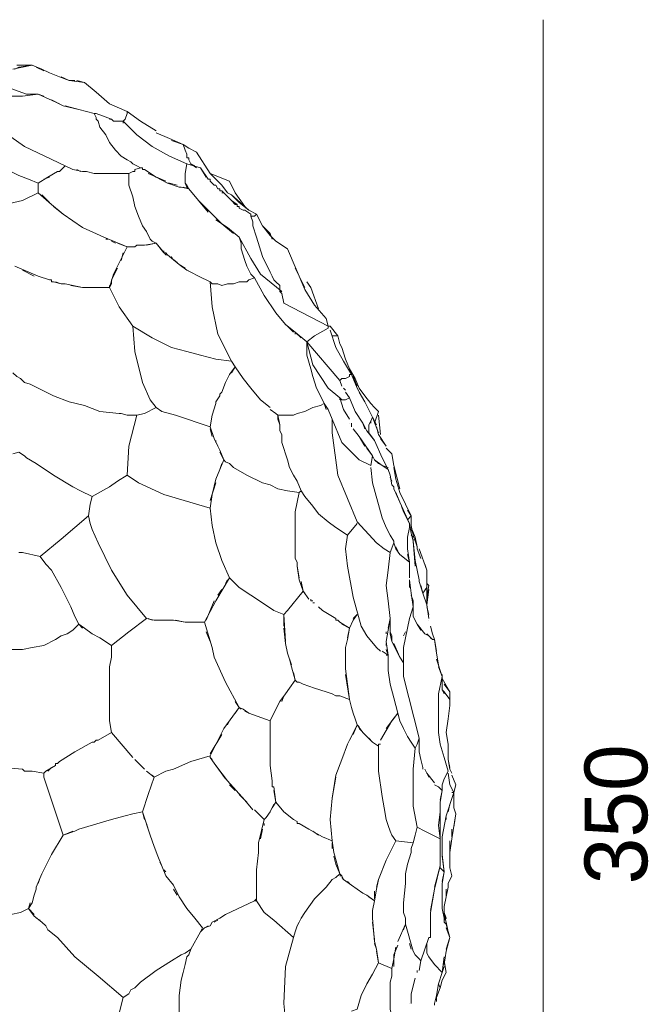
# Model space of a CAD drawing. Header units: inches. Extents: x 196 to 410, y 295 to 508.
# Tile 19 of 19: x 370 to 410, y 447 to 508. Entities that reach past the tile are written whole.
import ezdxf

# ---------------------------------------------------------------- set-up
doc = ezdxf.new("R2010")
doc.units = ezdxf.units.IN
doc.header["$MEASUREMENT"] = 0
doc.layers.add('Livello 1', color=7, linetype='Continuous')

# ---------------------------------------------------------------- blocks, each defined once
blk = doc.blocks.new('block 2')
at = {"layer": 'Livello 1', "color": 7, "lineweight": 9, "true_color": 0xffffff}
for points in [[(368.86, 503.721), (369.94, 503.601), (370.66, 503.601), (371.62, 503.721), (370.9, 503.721), (369.94, 504.08), (369.22, 504.92), (368.74, 505.521), (369.1, 505.4)], [(370.06, 505.28), (370.66, 505.4), (371.259, 505.521)], [(370.3, 505.521), (371.259, 505.521), (370.419, 505.4), (370.179, 505.28)], [(373.54, 504.561), (372.94, 504.801), (372.339, 505.04), (371.86, 505.28), (371.259, 505.521)], [(371.499, 505.4), (371.98, 505.16)], [(373.06, 504.801), (373.54, 504.561)], [(373.54, 504.561), (373.9, 504.561)], [(374.499, 504.44), (373.54, 504.561)], [(374.02, 504.561), (374.499, 504.44)], [(375.22, 503.841), (374.499, 504.44)], [(371.62, 503.721), (371.98, 503.601)], [(372.94, 503.12), (371.62, 503.721)], [(372.46, 503.36), (373.179, 503)], [(378.94, 501.44), (377.98, 502.04), (377.14, 502.641), (376.06, 503.12), (375.22, 503.841)], [(375.22, 502.521), (375.1, 502.521), (374.14, 502.761), (373.179, 503)], [(373.3, 503), (374.14, 502.761), (375.1, 502.521), (375.22, 502.28)], [(370.78, 500.48), (369.58, 501.32), (368.62, 502.28)], [(375.22, 502.521), (376.179, 502.16)], [(377.98, 499.16), (377.74, 499.28), (377.499, 499.4), (377.38, 499.521), (377.14, 499.641), (376.78, 499.881), (376.419, 500.24), (376.06, 500.721), (375.82, 501.2), (375.46, 501.681), (375.339, 502.04), (375.22, 502.16), (375.22, 502.28)], [(376.06, 502.16), (376.179, 502.16)], [(376.06, 502.16), (376.06, 502.16)], [(376.179, 502.16), (376.3, 502.04), (376.9, 502.04)], [(376.179, 502.16), (376.179, 502.16)], [(376.9, 502.04), (377.02, 502.16)], [(377.14, 502.521), (377.02, 502.16)], [(377.14, 502.521), (377.14, 502.641)], [(377.14, 502.521), (377.14, 502.521)], [(377.14, 502.521), (377.14, 502.521)], [(377.14, 502.521), (377.14, 502.521)], [(377.14, 502.521), (377.14, 502.521)], [(376.9, 502.04), (376.9, 502.04)], [(376.9, 502.04), (376.9, 501.92)], [(376.9, 502.04), (376.9, 502.04)], [(376.9, 502.04), (376.9, 502.04)], [(376.9, 502.04), (376.9, 502.04)], [(376.9, 502.04), (376.9, 502.04)], [(376.9, 502.04), (376.9, 502.04)], [(376.9, 502.04), (376.9, 502.04)], [(376.9, 502.04), (377.74, 501.2), (378.7, 500.48), (379.78, 499.881), (380.86, 499.4), (380.74, 498.801)], [(381.46, 500.12), (380.98, 500.36), (380.62, 500.601), (379.78, 500.96), (378.94, 501.32)], [(366.1, 499.641), (367.179, 500.841), (367.54, 500.601), (367.66, 500.36), (368.259, 500), (369.339, 499.28), (369.94, 498.92), (370.419, 498.681), (371.02, 498.44), (371.62, 498.2)], [(373.3, 499.28), (370.78, 500.48)], [(379.9, 500.841), (380.62, 500.601), (380.74, 500.24)], [(380.86, 500), (380.74, 500.24), (380.62, 500.601)], [(380.86, 500), (380.86, 499.761), (380.98, 499.761)], [(380.86, 499.761), (380.86, 499.761)], [(380.98, 499.641), (380.98, 499.761)], [(380.98, 499.641), (381.1, 499.4), (381.46, 499.16)], [(380.98, 499.641), (380.98, 499.641)], [(380.98, 499.641), (380.98, 499.641)], [(380.98, 499.641), (380.98, 499.641)], [(380.98, 499.641), (380.98, 499.641)], [(382.3, 498.801), (381.46, 500.12)], [(371.62, 497.601), (371.62, 497.841), (371.62, 498.2), (372.22, 498.561), (372.82, 498.92), (372.94, 498.92), (373.3, 499.28)], [(373.3, 499.28), (372.94, 498.92)], [(373.3, 499.28), (373.78, 499.04)], [(374.38, 498.92), (373.78, 499.04), (373.3, 499.28)], [(373.78, 499.04), (373.78, 499.04)], [(373.78, 499.04), (373.78, 499.04)], [(373.78, 499.04), (373.78, 499.04)], [(374.02, 499.04), (374.259, 498.92)], [(377.98, 499.16), (377.62, 499.04)], [(377.62, 498.92), (377.62, 499.04), (377.98, 499.16)], [(377.98, 499.16), (377.98, 499.16)], [(377.98, 499.16), (377.98, 499.16)], [(377.98, 499.16), (377.98, 499.16)], [(377.98, 499.16), (378.1, 499.16)], [(378.1, 499.04), (378.1, 499.16)], [(378.1, 499.04), (378.22, 499.04)], [(378.22, 499.04), (378.22, 499.04)], [(378.22, 499.04), (378.22, 499.04)], [(378.22, 499.04), (378.94, 498.561), (379.66, 498.2), (379.78, 498.2), (380.259, 498.08)], [(378.22, 499.04), (378.22, 499.04)], [(380.86, 499.4), (380.86, 499.4)], [(380.86, 499.4), (381.7, 499.16), (382.179, 498.44)], [(381.339, 499.28), (381.1, 499.4)], [(382.06, 498.561), (381.7, 499.16)], [(372.339, 498.561), (371.98, 498.44)], [(372.82, 498.92), (372.82, 498.92)], [(374.38, 498.92), (374.38, 498.92)], [(374.38, 498.92), (374.38, 498.92)], [(374.62, 498.92), (374.38, 498.92)], [(375.1, 498.801), (374.62, 498.92)], [(375.82, 498.801), (375.1, 498.801)], [(377.62, 498.92), (377.499, 498.92), (377.259, 498.801), (375.82, 498.801)], [(377.259, 498.801), (377.499, 498.92)], [(379.419, 493.881), (378.94, 494.48), (378.7, 494.601), (378.58, 494.721), (378.339, 495.2), (378.1, 495.561), (377.86, 496.16), (377.62, 496.761), (377.499, 497.36), (377.259, 498.08), (377.259, 498.44), (377.259, 498.801)], [(379.54, 498.32), (378.46, 498.801)], [(380.74, 498.44), (380.74, 498.2), (380.86, 497.96), (380.98, 497.841), (380.499, 497.96)], [(380.74, 498.44), (380.74, 498.561), (380.74, 498.801)], [(380.74, 498.561), (380.74, 498.561)], [(382.179, 498.44), (382.179, 498.44)], [(382.179, 498.44), (382.179, 498.44)], [(382.3, 498.44), (382.179, 498.44)], [(383.38, 497.601), (383.02, 498.08), (382.3, 498.801), (383.499, 498.32)], [(382.3, 498.44), (382.3, 498.32)], [(371.62, 498.2), (371.62, 497.841), (371.62, 497.601)], [(380.38, 497.96), (379.66, 498.2)], [(379.78, 498.2), (379.78, 498.2)], [(380.38, 497.96), (380.499, 497.96)], [(380.499, 497.96), (380.499, 497.96)], [(380.499, 497.96), (380.499, 497.96)], [(380.62, 497.96), (380.98, 497.841), (381.58, 497.12), (382.3, 496.4)], [(382.179, 496.4), (381.58, 497.12), (380.98, 497.841), (380.86, 498.08), (380.74, 498.2)], [(380.86, 497.96), (380.86, 497.96)], [(382.54, 498.08), (382.3, 498.32)], [(382.54, 498.08), (382.66, 498.08), (382.78, 497.841)], [(382.66, 498.08), (382.66, 498.08)], [(382.78, 497.841), (382.78, 497.841)], [(382.78, 497.841), (382.78, 497.841)], [(382.9, 497.841), (382.78, 497.841)], [(382.9, 497.841), (382.9, 497.721), (383.02, 497.721)], [(384.46, 496.761), (383.86, 497.601), (383.499, 498.32)], [(369.58, 496.881), (370.66, 497.12), (371.62, 497.601), (372.46, 496.881)], [(372.339, 497), (371.86, 497.48)], [(382.9, 497.721), (382.9, 497.721)], [(383.98, 496.881), (383.86, 496.881), (383.62, 497.12), (383.02, 497.721)], [(383.02, 497.601), (383.14, 497.601), (383.499, 497.24)], [(383.62, 497.48), (383.38, 497.601)], [(383.62, 497.48), (384.1, 497), (384.7, 496.521)], [(385.179, 496.28), (384.7, 496.521), (383.62, 497.48)], [(375.7, 494.841), (374.38, 495.44), (373.179, 496.28), (372.46, 496.881)], [(372.58, 496.761), (373.179, 496.28)], [(383.62, 497.12), (383.98, 496.881), (383.98, 496.761), (384.1, 496.761)], [(383.98, 496.761), (383.98, 496.761)], [(384.1, 496.761), (384.1, 496.761)], [(384.1, 496.761), (384.1, 496.761)], [(384.1, 496.641), (384.1, 496.761)], [(384.1, 496.641), (384.339, 496.521)], [(382.419, 496.28), (382.3, 496.4)], [(382.419, 496.28), (383.02, 495.681), (383.74, 495.08)], [(384.339, 496.521), (384.339, 496.521)], [(384.339, 496.521), (384.339, 496.521)], [(384.339, 496.521), (384.46, 496.521)], [(384.339, 496.521), (384.339, 496.521)], [(384.339, 496.521), (384.339, 496.521)], [(384.339, 496.521), (384.339, 496.521)], [(384.82, 496.28), (384.46, 496.521)], [(384.82, 496.28), (384.82, 496.16), (384.94, 495.801), (384.94, 495.561), (385.179, 494.841), (385.54, 493.641), (386.02, 492.681), (386.14, 492.44), (386.259, 492.2), (386.38, 492.08), (386.62, 491.841), (386.62, 491.721), (386.62, 491.601)], [(384.82, 496.16), (385.06, 496.16), (385.179, 496.28)], [(387.1, 494.12), (386.38, 494.601), (386.02, 494.96), (385.54, 495.561), (385.179, 496.28)], [(383.98, 494.96), (383.38, 495.44), (382.66, 495.92)], [(385.54, 495.561), (385.9, 495.2)], [(375.7, 494.841), (377.14, 494.24)], [(384.1, 494.841), (383.98, 494.96)], [(386.38, 490.16), (385.66, 491.24), (385.06, 492.32), (384.82, 492.561), (384.7, 492.801), (384.58, 493.04), (384.46, 493.4), (384.22, 494.12), (384.22, 494.48), (384.1, 494.841)], [(386.74, 491.48), (385.419, 492.561), (384.82, 493.521), (384.1, 494.841)], [(386.02, 495.08), (385.9, 495.2)], [(386.02, 495.08), (386.14, 494.721)], [(375.94, 494.721), (375.82, 494.721)], [(376.06, 491.721), (376.3, 492.561), (377.14, 494.24)], [(376.419, 494.48), (376.179, 494.601)], [(377.499, 494.24), (377.14, 494.24), (376.54, 494.48)], [(377.02, 494), (377.14, 494.24)], [(377.14, 494.24), (377.62, 494.24)], [(377.74, 494.36), (377.62, 494.24)], [(377.74, 494.36), (377.86, 494.36), (378.22, 494.36)], [(377.86, 494.36), (377.86, 494.36)], [(378.94, 494.48), (378.22, 494.36)], [(378.339, 494.36), (378.94, 494.48), (379.54, 493.761)], [(376.78, 493.4), (376.9, 493.881)], [(379.419, 494), (379.419, 493.881), (379.54, 493.881), (379.66, 493.761)], [(380.74, 492.92), (380.38, 493.16), (379.66, 493.761), (379.54, 493.761)], [(379.66, 493.761), (379.66, 493.761)], [(379.78, 493.641), (380.259, 493.28)], [(379.9, 493.641), (380.02, 493.4)], [(389.499, 489.801), (388.78, 490.641), (388.179, 491.601), (387.1, 494.12)], [(370.179, 493.04), (371.62, 492.44)], [(376.179, 492.2), (376.54, 492.92)], [(380.38, 493.16), (380.86, 492.801)], [(387.58, 492.92), (388.179, 491.721)], [(371.38, 492.44), (370.66, 492.801)], [(372.339, 492.2), (371.62, 492.44)], [(381.1, 492.681), (380.86, 492.801)], [(380.98, 492.801), (380.98, 492.801)], [(381.1, 492.681), (381.58, 492.44)], [(383.62, 487.16), (382.78, 488.841), (382.419, 490.521), (382.3, 492.08), (381.58, 492.44)], [(382.3, 492.08), (382.419, 491.96), (382.54, 491.96), (382.78, 491.96), (383.02, 491.841), (383.38, 491.96), (383.74, 491.96), (384.1, 492.08), (384.58, 492.08), (384.7, 492.2), (385.06, 492.32)], [(372.339, 492.2), (372.46, 492.2)], [(373.06, 491.96), (372.58, 492.08), (372.46, 492.08), (372.46, 492.2)], [(372.46, 492.08), (372.46, 492.08)], [(372.58, 492.08), (372.58, 492.08)], [(372.7, 492.08), (373.06, 491.96), (373.3, 491.96), (374.38, 491.721)], [(373.06, 491.96), (373.06, 491.96)], [(373.3, 491.96), (373.3, 491.96)], [(375.46, 491.721), (374.38, 491.721), (373.66, 491.841)], [(374.62, 491.721), (375.339, 491.721)], [(375.46, 491.721), (376.06, 491.721), (376.66, 490.521), (377.499, 489.32)], [(376.06, 491.721), (376.179, 491.96)], [(376.06, 491.841), (376.06, 491.721)], [(376.179, 492.2), (376.179, 491.96)], [(386.62, 491.721), (386.62, 491.841), (386.62, 491.48)], [(386.62, 491.601), (386.62, 491.721)], [(386.62, 491.721), (386.62, 491.721)], [(388.54, 491.721), (388.3, 492.08)], [(389.02, 490.4), (388.54, 491.721)], [(386.62, 491.601), (386.62, 491.601)], [(386.62, 491.601), (386.62, 491.48), (386.74, 491.36)], [(386.62, 491.48), (386.74, 491.48)], [(386.74, 491.36), (386.86, 490.761), (389.62, 489.32)], [(386.38, 490.16), (386.98, 489.44)], [(377.499, 489.32), (378.7, 488.601), (379.9, 488)], [(378.22, 483.92), (378.94, 484.28), (378.58, 484.761), (378.1, 485.841), (377.62, 487.761), (377.499, 489.32)], [(386.98, 489.44), (387.1, 489.32)], [(387.58, 488.96), (386.98, 489.44)], [(387.1, 489.32), (387.46, 488.96)], [(389.62, 489.32), (389.499, 489.801)], [(389.62, 489.32), (389.62, 489.32)], [(389.62, 489.2), (389.62, 489.32)], [(390.22, 488.721), (389.74, 489.32), (389.62, 489.32)], [(387.339, 489.08), (387.46, 488.96)], [(387.58, 488.96), (387.58, 488.841)], [(387.94, 488.601), (387.58, 488.96)], [(387.58, 488.96), (388.3, 488.36), (388.3, 487.761)], [(388.3, 488.36), (388.78, 488.721), (389.62, 489.2)], [(391.06, 486.32), (390.58, 487.16), (390.1, 488), (389.74, 489.08)], [(389.98, 488.721), (389.86, 488.721)], [(389.98, 488.721), (389.98, 488.721)], [(389.98, 488.721), (389.98, 488.721)], [(389.98, 488.721), (390.22, 488.721)], [(392.74, 484.04), (392.499, 484.28), (392.259, 484.521), (391.9, 485), (391.54, 485.48), (391.3, 486.08), (390.94, 486.681), (390.7, 487.28), (390.46, 488), (390.339, 488.24), (390.22, 488.721)], [(390.339, 485.96), (388.3, 488.36)], [(390.339, 484.881), (389.62, 485.48), (388.66, 486.92), (388.3, 488.36)], [(388.3, 488), (388.3, 488.24)], [(379.9, 488), (380.86, 487.761), (381.7, 487.521), (382.66, 487.28), (383.62, 487.16)], [(388.3, 487.641), (388.3, 487.761)], [(388.3, 487.641), (388.3, 487.521)], [(388.3, 487.641), (388.3, 487.641)], [(388.3, 487.641), (388.3, 487.641)], [(388.54, 486.681), (388.3, 487.521)], [(383.86, 486.801), (383.62, 487.16)], [(370.06, 486.44), (370.3, 486.2), (370.54, 486.08), (370.66, 485.96), (370.78, 485.841), (371.14, 485.721), (371.62, 485.48), (372.58, 485), (373.54, 484.641), (374.499, 484.4), (375.46, 484.04), (376.66, 483.92), (376.78, 483.92), (377.14, 483.801), (377.259, 483.801), (377.38, 483.801), (377.74, 483.801)], [(383.259, 485.841), (383.499, 486.32)], [(383.86, 486.801), (383.499, 486.32)], [(383.62, 486.44), (383.86, 486.801), (384.339, 486.08), (384.82, 485.48), (385.419, 484.761), (386.02, 484.28)], [(388.54, 486.681), (388.66, 486.2)], [(388.9, 485.48), (388.66, 486.2)], [(390.94, 486.32), (390.94, 486.2), (390.7, 486.08)], [(390.94, 486.32), (390.94, 486.32)], [(390.94, 486.32), (391.06, 486.32)], [(390.94, 486.32), (390.94, 486.32)], [(390.94, 486.2), (390.94, 486.2)], [(391.06, 486.32), (391.419, 485.48)], [(391.06, 486.32), (391.06, 486.32)], [(391.419, 485.601), (391.179, 486.2)], [(383.259, 485.841), (383.02, 485.24)], [(383.259, 485.841), (383.259, 485.841)], [(383.259, 485.841), (383.259, 485.841)], [(390.46, 486.08), (390.339, 485.96)], [(390.339, 485.96), (390.46, 485.601)], [(390.339, 485.96), (390.339, 485.96)], [(390.339, 485.96), (390.339, 485.96)], [(390.339, 485.96), (390.339, 485.96)], [(390.46, 486.08), (390.7, 486.08)], [(382.9, 485), (382.66, 484.641)], [(382.9, 485), (382.9, 485.12), (383.02, 485.24)], [(382.9, 485.12), (382.9, 485.12)], [(388.9, 485.48), (389.14, 485), (389.38, 484.521)], [(389.38, 484.521), (389.14, 485), (389.02, 485.24)], [(390.7, 485.24), (390.94, 484.881), (390.7, 484.761), (390.58, 484.761), (390.46, 484.761), (390.339, 484.881)], [(390.58, 485.48), (390.7, 485.36)], [(391.9, 484.641), (391.419, 485.48)], [(391.54, 485.24), (391.9, 484.641)], [(382.66, 484.521), (382.419, 483.801)], [(382.66, 484.521), (382.66, 484.641)], [(389.14, 484.4), (388.66, 484.28), (388.179, 484.04), (387.7, 483.92), (387.46, 483.801), (387.1, 483.801), (386.86, 483.801), (386.74, 483.801), (386.62, 483.801)], [(389.38, 484.521), (389.14, 484.4)], [(389.38, 484.521), (389.62, 484.16), (389.86, 483.561)], [(389.38, 484.521), (389.38, 484.521)], [(389.499, 484.16), (389.38, 484.521)], [(390.339, 484.881), (390.58, 484.16), (390.94, 483.561)], [(390.339, 484.761), (390.339, 484.881)], [(390.46, 484.761), (390.46, 484.761)], [(390.94, 484.881), (391.3, 484.04), (391.78, 483.32), (392.02, 482.841), (392.499, 482.24), (392.98, 481.16)], [(391.9, 484.641), (392.38, 483.681)], [(377.14, 480.08), (377.259, 481.881), (377.74, 483.801)], [(377.74, 483.801), (378.22, 483.92)], [(378.94, 484.28), (379.3, 484.04), (380.14, 483.801), (382.3, 483.08)], [(382.3, 483.08), (382.419, 483.801)], [(386.02, 484.16), (386.38, 483.92), (386.499, 483.801), (386.62, 483.2)], [(386.62, 483.801), (386.499, 483.801)], [(386.62, 483.2), (386.499, 483.561), (386.499, 483.801)], [(386.62, 483.801), (386.62, 483.801)], [(389.86, 483.561), (389.62, 484.16)], [(392.499, 483.32), (392.74, 484.04)], [(392.86, 482.601), (392.74, 483.801)], [(386.62, 483.2), (386.62, 482.841), (386.74, 482.601), (386.74, 482.12), (387.1, 481.04), (387.22, 480.561), (387.46, 480.08), (387.7, 479.721), (387.94, 479.12)], [(392.259, 480.681), (391.54, 481.04), (390.46, 482.12), (389.86, 483.561)], [(393.1, 475.521), (392.62, 475.881), (391.419, 477.2), (390.22, 480.08), (389.86, 482.721), (389.86, 483.561)], [(390.94, 483.32), (390.94, 483.32)], [(391.06, 483.32), (391.06, 483.08)], [(391.9, 482.96), (391.78, 483.32)], [(391.78, 483.32), (391.78, 483.32)], [(392.14, 483.2), (392.259, 483.44), (392.38, 483.681), (392.62, 483.2)], [(392.14, 483.2), (392.14, 482.96)], [(392.38, 483.681), (392.259, 483.44)], [(392.259, 483.44), (392.259, 483.32)], [(392.74, 482.721), (392.38, 483.681)], [(382.3, 483.08), (382.54, 482.36)], [(382.419, 482.48), (382.3, 482.96)], [(391.179, 482.96), (391.54, 482.48)], [(392.14, 482.96), (392.14, 482.96)], [(392.14, 482.96), (392.14, 482.96)], [(392.14, 482.841), (392.14, 482.96)], [(392.14, 482.841), (392.14, 482.721)], [(392.14, 482.841), (392.14, 482.841)], [(392.14, 482.841), (392.14, 482.841)], [(392.14, 482.841), (392.14, 482.721)], [(392.14, 482.841), (392.14, 482.841)], [(392.14, 482.841), (392.14, 482.841)], [(392.499, 482.24), (392.14, 482.721)], [(392.62, 483.08), (392.74, 482.601)], [(393.22, 481.881), (392.74, 482.601)], [(382.78, 481.881), (382.54, 482.36)], [(382.66, 482.24), (382.66, 482.12)], [(391.54, 482.48), (391.9, 481.881)], [(392.38, 481.28), (391.54, 482.48)], [(392.499, 482.24), (392.499, 482.24)], [(392.86, 482.36), (393.22, 481.881)], [(370.06, 481.4), (370.419, 481.521), (370.78, 481.28), (370.9, 481.16), (371.499, 480.801), (372.58, 480.08), (373.78, 479.36), (374.259, 479.12), (374.98, 478.761)], [(382.9, 481.521), (383.14, 481.04), (382.66, 479.841)], [(382.78, 481.881), (382.9, 481.641)], [(383.14, 481.04), (382.9, 481.641)], [(392.02, 481.761), (392.38, 481.28)], [(393.58, 481.4), (393.22, 481.761)], [(393.22, 481.761), (393.58, 481.4)], [(393.7, 480.681), (393.58, 481.4)], [(382.9, 480.44), (383.02, 480.801)], [(383.14, 481.04), (383.259, 480.92), (383.499, 480.801), (383.62, 480.681), (383.74, 480.561), (384.58, 480.08), (385.54, 479.601), (386.02, 479.48), (386.499, 479.24)], [(392.259, 480.681), (392.38, 481.28), (392.499, 481.04), (392.74, 480.801), (392.98, 480.681)], [(392.38, 481.16), (392.38, 481.28)], [(392.499, 481.04), (392.499, 481.04)], [(392.499, 481.04), (392.499, 481.04)], [(392.98, 480.681), (392.499, 481.04)], [(392.98, 481.16), (393.339, 480.44), (392.98, 480.681)], [(392.98, 477.44), (392.38, 479.601), (392.259, 480.561)], [(392.98, 480.681), (393.339, 480.561)], [(393.339, 480.44), (393.339, 480.44)], [(393.46, 480.08), (393.339, 480.44)], [(393.7, 480.681), (394.06, 479.24)], [(393.7, 480.681), (393.7, 480.681)], [(393.7, 480.681), (393.7, 480.681)], [(394.78, 477.561), (394.06, 479), (393.82, 479.841), (393.7, 480.561)], [(374.98, 478.761), (376.06, 479.36), (376.54, 479.721), (377.14, 480.08)], [(377.14, 480.08), (377.86, 479.601), (379.419, 478.881), (382.3, 478.04)], [(383.499, 473.721), (383.02, 474.801), (382.66, 475.881), (382.419, 476.96), (382.3, 478.04), (382.419, 478.881), (382.66, 479.841)], [(382.66, 479.601), (382.3, 478.521)], [(393.58, 479.48), (393.46, 480.08)], [(393.58, 479.721), (393.46, 479.96)], [(393.7, 479.36), (393.58, 479.48)], [(386.499, 479.24), (387.1, 479.12)], [(387.1, 479.12), (387.82, 479), (387.7, 478.4), (387.58, 477.801), (387.58, 476.601), (387.58, 475.521), (387.58, 475.28), (387.58, 474.92), (387.7, 474.681), (387.7, 474.44)], [(387.94, 479.12), (387.82, 479)], [(387.94, 479.12), (388.179, 478.761)], [(393.7, 479.24), (393.7, 479.36)], [(394.06, 478.4), (393.7, 479.24)], [(394.66, 477.08), (394.06, 478.4), (393.82, 479)], [(394.06, 479), (394.419, 478.28)], [(374.98, 478.761), (374.86, 478.28), (374.74, 477.561)], [(374.74, 477.561), (374.86, 478.28)], [(388.179, 478.761), (388.66, 478.16), (389.02, 477.681), (389.62, 477.2), (390.1, 476.841), (390.82, 476.36)], [(394.66, 477.08), (394.3, 477.801), (394.179, 478.16)], [(394.54, 477.92), (394.78, 477.561)], [(371.74, 475.04), (373.06, 476.12), (374.74, 477.561)], [(374.74, 477.561), (374.86, 477.08), (374.98, 476.721), (375.339, 475.881), (376.179, 474.2), (377.14, 472.641), (378.339, 471.2)], [(391.419, 477.08), (390.82, 476.36), (390.7, 475.521), (390.82, 474.44), (391.179, 472.521), (391.66, 470.721), (392.02, 470.12)], [(392.98, 477.44), (393.22, 476.841), (393.46, 476.36), (393.7, 476)], [(394.54, 477.32), (394.78, 477.561)], [(394.66, 476.96), (394.66, 477.08)], [(394.66, 476.841), (394.66, 477.08), (394.78, 476.48), (394.9, 476), (395.02, 474.801), (395.259, 473.601)], [(394.66, 477.08), (394.66, 477.08)], [(394.78, 477.561), (394.78, 477.2), (394.78, 477.08), (394.78, 476.96)], [(394.78, 477.2), (394.78, 477.2)], [(394.78, 477.08), (394.78, 477.08)], [(394.54, 476.24), (394.66, 476.841)], [(395.14, 475.521), (395.14, 475.641), (394.9, 476.36), (394.78, 476.96)], [(394.78, 476.841), (395.02, 476.24), (395.14, 475.641)], [(394.78, 476.48), (394.78, 476.721)], [(393.46, 470.841), (393.46, 471.2), (393.339, 472.28), (393.22, 473.24), (393.339, 474.2), (393.46, 475.28), (393.7, 475.881)], [(393.7, 476), (393.7, 475.881)], [(393.7, 475.881), (393.7, 475.881)], [(393.7, 475.881), (393.7, 475.881)], [(393.7, 475.881), (393.7, 475.881)], [(393.7, 475.881), (393.7, 475.881)], [(393.7, 475.881), (393.7, 475.881)], [(393.7, 475.881), (393.82, 475.521), (394.06, 475.16)], [(394.54, 476.24), (394.54, 476)], [(394.54, 476), (394.54, 476.24)], [(394.54, 475.521), (394.54, 476)], [(394.9, 476.24), (394.78, 476.36)], [(394.9, 476), (394.9, 476.12)], [(395.02, 474.44), (394.9, 476)], [(370.419, 475.28), (370.66, 475.28)], [(371.74, 475.04), (370.66, 475.28)], [(393.1, 475.521), (393.46, 475.28)], [(393.82, 475.641), (393.94, 475.4)], [(393.94, 475.4), (393.94, 475.4)], [(394.66, 474.681), (394.54, 475.521)], [(395.14, 475.521), (395.38, 474.92)], [(395.74, 474.2), (395.259, 475.521)], [(371.74, 475.04), (372.1, 474.561), (372.46, 474.2), (373.06, 473.12), (373.66, 471.92), (373.9, 471.32), (374.14, 470.841), (373.78, 470.48), (373.419, 470.24), (373.06, 470.12), (372.7, 469.881), (371.98, 469.521), (371.259, 469.4), (370.66, 469.28), (369.94, 469.28), (369.339, 469.28), (368.74, 469.4)], [(394.06, 475.16), (394.66, 474.681)], [(394.66, 474.681), (394.54, 475.16)], [(394.54, 474.801), (394.66, 474.681), (394.66, 474.32)], [(387.82, 473.721), (387.7, 474.44)], [(387.7, 474.44), (387.82, 473.601)], [(394.66, 473.721), (394.66, 474.32)], [(395.62, 474.561), (395.74, 474.2)], [(395.74, 474.2), (395.74, 474.08)], [(395.74, 473.12), (395.74, 474.08)], [(395.74, 474.08), (395.74, 473.721), (395.74, 473.12)], [(383.499, 473.721), (382.66, 472.28)], [(383.259, 473.36), (383.38, 473.601)], [(383.499, 473.721), (384.1, 473.12), (384.82, 472.641), (385.54, 472.16), (386.259, 471.681)], [(388.179, 472.761), (388.06, 472.881), (387.82, 473.601)], [(387.94, 473.48), (388.06, 472.881)], [(394.9, 471.92), (394.78, 472.761), (394.66, 473.601)], [(394.66, 473.601), (394.66, 473.12)], [(395.259, 473.48), (395.259, 473.601)], [(395.259, 473.48), (395.499, 472.761)], [(382.78, 472.641), (383.02, 473)], [(387.1, 471.681), (388.06, 472.881), (388.419, 472.4)], [(394.78, 472.761), (394.78, 472.761)], [(395.499, 472.761), (395.38, 473.24)], [(395.499, 472.761), (395.74, 473.12)], [(395.74, 472.04), (395.499, 472.761)], [(395.74, 473.36), (395.86, 473.24)], [(395.74, 473.36), (395.86, 473.24)], [(395.74, 472.521), (395.86, 473.24)], [(395.74, 472.16), (395.74, 473.12)], [(395.86, 473), (395.74, 472.04)], [(381.94, 470.96), (382.66, 472.28)], [(382.54, 472.28), (382.06, 471.08)], [(388.54, 472.4), (388.54, 472.28), (388.66, 472.28)], [(388.54, 472.4), (388.54, 472.4)], [(388.66, 472.28), (388.66, 472.28)], [(388.66, 472.16), (388.78, 472.16)], [(394.78, 472.641), (394.9, 472.28), (394.9, 471.92), (394.66, 471.2)], [(387.1, 471.681), (386.86, 471.44), (386.259, 471.681)], [(389.259, 471.681), (389.02, 471.92)], [(389.02, 471.92), (389.259, 471.681), (390.1, 471.2)], [(394.9, 471.92), (394.9, 471.32), (395.14, 470.841)], [(395.74, 472.04), (395.86, 471.2)], [(395.86, 471.44), (395.74, 471.92)], [(378.339, 471.2), (377.259, 470.36), (376.179, 469.521), (375.46, 470)], [(378.339, 471.2), (378.82, 471.08)], [(378.7, 471.08), (378.46, 471.2)], [(379.54, 471.08), (378.82, 471.08)], [(379.179, 471.08), (379.3, 471.08)], [(379.54, 471.08), (380.02, 471.08)], [(380.74, 470.96), (380.02, 471.08), (379.66, 471.08)], [(380.14, 471.08), (380.74, 470.96), (381.94, 470.96)], [(381.94, 470.96), (382.419, 469.4)], [(386.86, 470.721), (386.86, 471.44)], [(386.86, 471.44), (386.98, 469.761)], [(390.1, 471.08), (390.1, 471.2)], [(390.1, 471.08), (390.22, 471.08), (390.339, 470.96)], [(390.22, 471.08), (390.22, 471.08)], [(390.339, 470.96), (390.339, 470.96)], [(390.94, 470.601), (390.339, 470.96)], [(390.339, 470.96), (390.339, 470.96)], [(390.82, 470), (390.94, 470.601), (391.179, 471.08)], [(391.179, 471.2), (391.419, 471.44), (391.179, 471.08)], [(391.179, 471.08), (391.179, 471.08)], [(391.179, 471.08), (391.179, 471.08)], [(393.46, 471.2), (393.339, 470.48)], [(393.339, 470.601), (393.46, 471.2)], [(393.46, 471.2), (393.46, 470.721)], [(394.66, 471.2), (394.3, 469.4), (394.3, 468.44)], [(395.02, 471.32), (395.02, 471.32)], [(395.86, 471.2), (395.86, 471.2)], [(395.86, 471.08), (395.86, 471.08)], [(374.14, 470.841), (374.499, 470.601)], [(374.38, 470.601), (374.14, 470.841)], [(374.98, 470.24), (374.499, 470.601)], [(382.3, 469.761), (382.06, 470.36)], [(386.98, 469.641), (386.86, 470.601)], [(390.46, 470.841), (390.94, 470.601), (390.82, 469.881)], [(393.339, 468.92), (393.22, 469.761), (393.339, 470.48)], [(393.22, 470.36), (393.22, 470.24)], [(393.46, 470.721), (393.46, 470.721)], [(393.46, 470.721), (393.46, 470.721)], [(394.06, 468.801), (393.58, 469.761), (393.46, 470.24), (393.46, 470.721)], [(393.46, 470.36), (393.58, 470.12), (393.58, 469.761)], [(394.419, 470.36), (394.3, 470.12)], [(395.62, 470.24), (395.14, 470.841)], [(395.14, 470.841), (395.38, 470.48)], [(395.98, 470.721), (396.1, 470.24), (396.22, 469.881)], [(374.98, 470.24), (375.46, 470)], [(390.7, 469.4), (390.82, 469.881)], [(392.02, 470.12), (392.62, 469.4), (392.86, 469.16)], [(393.58, 470.12), (393.58, 470.12)], [(394.3, 470), (394.3, 470)], [(395.62, 470.24), (395.86, 470.12)], [(396.1, 469.881), (395.86, 470.12), (395.74, 470.24)], [(395.98, 470), (396.1, 469.881)], [(396.1, 469.881), (396.22, 469.881)], [(396.22, 469.881), (396.339, 469.04), (396.46, 468.32)], [(396.339, 469.16), (396.22, 469.881)], [(376.179, 469.521), (376.179, 468.801), (376.06, 468.2), (376.06, 466.761), (376.06, 465.44), (376.06, 464.841), (376.179, 464.12)], [(382.54, 468.801), (382.419, 469.4)], [(386.98, 469.641), (387.1, 469.04)], [(390.7, 469.4), (390.7, 468.44)], [(392.98, 469.16), (393.339, 468.92), (393.339, 467.96), (393.46, 467.12), (393.7, 466.28), (393.94, 465.32), (393.22, 464.36)], [(393.22, 469.641), (393.22, 469.521)], [(393.22, 469.521), (393.22, 469.521)], [(393.22, 469.28), (393.339, 468.92), (393.22, 468.92)], [(393.7, 469.641), (394.06, 468.801)], [(382.54, 468.801), (383.259, 467.24)], [(387.339, 468.32), (387.1, 469.04)], [(387.22, 468.681), (387.339, 468.2)], [(394.3, 468.44), (394.06, 468.801)], [(396.7, 467.601), (396.339, 468.681)], [(387.58, 467.36), (387.339, 468.2)], [(390.7, 468.32), (390.7, 468.44)], [(390.7, 468.32), (390.7, 468.08)], [(390.7, 468.32), (390.7, 468.32)], [(390.7, 468.32), (390.7, 468.32)], [(391.179, 465.32), (391.06, 465.681), (390.94, 466.16), (390.82, 467.12), (390.7, 468.08)], [(395.259, 463.761), (394.3, 467.601), (394.3, 468.44)], [(396.46, 468.2), (396.7, 467.601)], [(387.46, 467.841), (387.58, 467.36), (387.22, 466.881)], [(387.58, 467.36), (387.7, 467.24), (387.82, 467.24), (388.06, 467.12), (388.78, 466.881), (389.499, 466.641), (389.86, 466.521), (390.1, 466.4), (390.339, 466.4)], [(390.7, 467.721), (390.94, 466.16)], [(396.46, 466.521), (396.7, 467.601)], [(396.7, 467.36), (396.7, 467.601), (396.7, 467.721)], [(396.7, 467.601), (396.7, 467.601)], [(397.179, 466.641), (396.7, 467.48)], [(396.7, 467.36), (396.7, 467.24), (396.7, 467), (396.7, 466.761), (396.82, 466.521)], [(396.7, 467), (396.7, 467.36)], [(384.22, 465.561), (384.1, 465.681), (383.259, 467.24)], [(386.98, 466.521), (387.22, 466.881)], [(397.179, 466.16), (396.82, 466.641), (396.7, 466.761)], [(396.82, 467.12), (397.179, 466.641)], [(383.86, 466.04), (384.1, 465.681), (383.14, 464.36)], [(386.02, 463.641), (386.02, 464.36), (386.02, 464.841), (386.38, 465.561), (386.62, 466.04)], [(386.98, 466.521), (386.62, 466.04), (386.38, 465.561)], [(386.74, 466.04), (386.86, 466.4)], [(390.339, 466.4), (390.94, 466.16)], [(390.94, 466.16), (391.06, 465.681)], [(397.06, 461.721), (396.82, 462.561), (396.58, 463.4), (396.46, 464.12), (396.46, 466.521)], [(396.82, 466.641), (396.82, 466.641)], [(396.82, 466.641), (396.82, 466.641)], [(397.06, 462.44), (397.06, 463.4), (396.94, 464.12), (397.06, 464.96), (397.179, 465.801), (397.179, 466.04)], [(397.179, 466.521), (397.179, 466.641)], [(397.179, 466.16), (397.179, 466.521)], [(397.179, 466.16), (397.179, 466.04)], [(397.179, 466.16), (397.179, 466.16)], [(383.86, 465.32), (384.1, 465.681)], [(384.1, 465.681), (384.339, 465.561)], [(386.02, 464.841), (384.7, 465.32), (384.339, 465.561)], [(384.46, 465.44), (384.7, 465.32)], [(383.38, 464.601), (383.499, 464.841)], [(386.02, 464.841), (386.02, 464.36)], [(391.179, 465.32), (391.3, 464.96), (391.419, 464.601), (391.06, 463.881)], [(391.54, 464.48), (391.419, 464.601), (391.3, 464.96)], [(393.22, 464.24), (393.58, 464.841), (393.94, 465.32), (394.06, 464.841), (394.3, 464.36), (394.54, 463.881), (394.78, 463.521), (395.02, 463.16)], [(393.94, 465.2), (393.94, 465.2)], [(382.3, 462.681), (383.14, 464.36)], [(391.179, 464), (391.419, 464.601), (391.78, 464.12)], [(391.66, 464.24), (391.54, 464.36)], [(393.22, 464.24), (392.86, 463.641)], [(373.9, 462.92), (374.98, 463.521), (375.1, 463.521), (375.22, 463.641)], [(376.179, 464.12), (375.339, 463.641), (375.22, 463.641)], [(375.22, 463.641), (375.22, 463.641)], [(375.22, 463.641), (375.22, 463.641)], [(375.339, 463.641), (375.339, 463.641)], [(376.179, 464.12), (377.499, 462.561)], [(383.02, 464), (382.3, 462.801)], [(386.02, 464.12), (386.02, 463.881)], [(386.02, 463.641), (386.02, 462.681)], [(390.94, 463.641), (390.82, 463.4)], [(390.94, 463.641), (391.06, 463.881)], [(390.94, 463.641), (390.94, 463.641)], [(390.94, 463.641), (390.94, 463.641)], [(391.06, 463.881), (391.06, 463.881)], [(391.06, 463.881), (391.06, 463.881)], [(391.9, 464), (391.78, 464.12)], [(391.9, 464), (392.38, 463.521), (392.74, 463.28)], [(392.74, 463.28), (392.38, 463.521), (392.14, 463.761)], [(395.14, 458.24), (394.9, 459.561), (394.9, 460.761), (394.9, 461.841), (395.02, 463.16), (395.14, 463.4), (395.259, 463.761), (395.259, 462.92), (395.38, 462.44), (395.499, 461.96), (395.499, 461.841)], [(395.259, 463.761), (395.259, 463.761)], [(395.259, 463.761), (395.259, 463.761)], [(374.98, 463.521), (374.98, 463.521)], [(375.1, 463.521), (375.1, 463.521)], [(390.1, 461.48), (390.46, 462.44), (390.82, 463.4)], [(392.86, 463.4), (392.74, 463.4)], [(392.74, 463.16), (392.74, 463.28), (392.74, 463.4)], [(393.82, 457.4), (393.58, 457.761), (393.46, 458), (393.339, 458.36), (393.22, 458.721), (393.1, 459.44), (392.98, 460.16), (392.74, 461.721), (392.74, 462.44), (392.74, 463.16)], [(373.9, 462.92), (372.94, 462.32)], [(377.62, 462.44), (378.22, 461.841)], [(382.3, 462.681), (381.1, 462.32)], [(382.3, 462.681), (382.3, 462.561), (382.419, 462.44)], [(382.3, 462.561), (382.3, 462.561)], [(382.66, 462.08), (382.3, 462.561)], [(382.419, 462.44), (382.419, 462.44)], [(382.419, 462.44), (382.419, 462.44)], [(386.02, 462.08), (386.02, 462.681)], [(397.179, 461.96), (397.06, 462.44)], [(397.06, 462.44), (397.179, 461.841)], [(369.46, 461.96), (370.66, 461.841)], [(370.78, 461.721), (370.66, 461.841)], [(372.1, 461.721), (372.7, 462.08)], [(372.46, 461.96), (372.22, 461.721)], [(372.7, 462.2), (372.82, 462.2)], [(372.7, 462.2), (372.7, 462.08)], [(372.82, 462.2), (372.94, 462.32)], [(372.82, 462.2), (372.82, 462.2)], [(372.82, 462.2), (372.82, 462.2)], [(372.82, 462.2), (372.82, 462.2)], [(380.02, 461.841), (379.54, 461.721)], [(380.02, 461.841), (381.1, 462.32)], [(382.419, 462.32), (382.419, 462.32)], [(382.66, 462.08), (383.38, 461.12)], [(383.259, 461.24), (382.66, 462.08)], [(386.02, 462.08), (386.14, 461.12)], [(395.62, 461.841), (395.74, 461.601)], [(397.3, 461.601), (397.179, 461.841)], [(370.78, 461.721), (370.9, 461.721)], [(371.02, 461.721), (370.9, 461.721)], [(371.02, 461.721), (371.14, 461.721), (371.259, 461.721)], [(371.14, 461.721), (371.14, 461.721)], [(372.1, 461.721), (371.98, 461.601), (371.259, 461.721)], [(371.98, 461.601), (371.98, 461.36), (372.58, 459.561), (373.179, 457.761), (372.46, 456.561), (371.86, 455.36)], [(378.339, 461.721), (378.82, 461.36), (378.46, 460.28), (378.1, 459.2), (377.499, 459.08)], [(379.54, 461.721), (378.82, 461.36), (378.7, 461.48)], [(390.1, 461.48), (389.86, 460.04)], [(389.86, 460.04), (390.1, 461.36)], [(395.86, 461.36), (395.74, 461.601)], [(395.74, 461.601), (396.22, 461)], [(396.58, 455.841), (396.58, 456.681), (396.58, 457.521), (396.58, 459.08), (396.58, 459.801), (396.7, 460.521), (396.7, 460.881), (396.82, 461.24), (397.06, 461.721)], [(397.419, 460.4), (397.179, 460.881), (397.06, 461.601)], [(397.06, 461.601), (397.06, 461.601)], [(397.54, 460.881), (397.3, 461.48)], [(384.46, 459.92), (383.38, 461.12)], [(383.499, 460.881), (383.86, 460.521)], [(386.14, 460.761), (386.14, 460.881), (386.14, 461.12)], [(386.14, 460.881), (386.14, 460.881)], [(386.14, 460.761), (386.259, 460.761)], [(387.7, 458.48), (387.7, 458.601), (387.46, 458.721), (386.86, 459.2), (386.38, 459.801), (386.259, 460.761)], [(396.22, 460.881), (396.46, 460.761), (396.7, 460.521), (396.58, 459.92)], [(396.46, 460.761), (396.46, 460.761)], [(396.7, 460.521), (396.46, 460.761)], [(397.54, 460.881), (397.419, 460.4), (397.419, 460.04), (397.419, 459.561), (397.419, 459.44), (397.54, 459.08), (397.419, 458.24)], [(397.54, 460.881), (397.54, 460.881)], [(397.54, 460.881), (397.54, 460.881)], [(397.54, 460.881), (397.54, 460.881)], [(384.1, 460.28), (384.46, 459.92), (384.94, 459.32)], [(386.259, 460.521), (386.38, 459.801), (386.14, 459.44)], [(389.86, 460.04), (389.74, 458.721), (389.86, 457.4)], [(396.7, 457.641), (396.94, 458.96), (397.419, 460.4), (397.3, 460.4)], [(397.3, 460.521), (397.3, 460.521)], [(384.58, 459.801), (384.46, 459.92)], [(385.06, 459.32), (385.66, 458.721), (385.3, 457.28)], [(386.02, 459.2), (386.259, 459.681)], [(386.14, 459.44), (386.14, 459.44)], [(397.179, 459.681), (397.06, 459.2)], [(374.14, 458.12), (376.179, 458.721)], [(377.02, 458.96), (376.179, 458.721)], [(377.02, 458.96), (377.499, 459.08)], [(378.1, 459.2), (378.58, 457.761)], [(378.22, 458.721), (378.1, 459.2)], [(385.66, 458.721), (385.78, 458.841)], [(386.02, 459.2), (385.78, 458.841)], [(387.46, 458.721), (387.7, 458.601)], [(396.58, 459.2), (396.46, 458.36), (396.58, 457.521)], [(396.94, 458.841), (396.94, 458.721)], [(397.179, 455.96), (397.179, 456.681), (397.3, 457.521), (397.54, 459.08)], [(374.14, 458.12), (373.9, 458)], [(378.46, 458.12), (378.339, 458.48)], [(385.419, 457.521), (385.54, 458.12)], [(385.66, 458.36), (385.66, 458.48)], [(387.7, 458.48), (387.82, 458.48)], [(387.82, 458.48), (388.419, 458.12)], [(387.82, 458.48), (387.82, 458.48)], [(387.82, 458.48), (387.82, 458.48)], [(387.82, 458.48), (387.82, 458.48)], [(389.259, 457.641), (388.419, 458.12)], [(395.14, 458.24), (395.02, 457.761), (394.9, 457.28)], [(395.14, 458.24), (395.62, 458)], [(397.3, 458.12), (397.3, 457.641)], [(373.179, 457.761), (373.9, 458)], [(373.78, 458), (373.179, 457.761)], [(378.82, 457.04), (378.58, 457.761)], [(388.66, 458), (389.02, 457.761)], [(389.86, 457.4), (389.259, 457.641)], [(395.62, 458), (396.58, 457.521)], [(396.7, 457.641), (396.7, 457.521), (396.7, 456.44), (396.82, 455.48), (396.58, 455.721)], [(396.82, 455.48), (396.7, 456.561), (396.7, 457.521)], [(378.82, 457.04), (379.06, 456.44)], [(385.3, 456.681), (385.3, 457.28)], [(389.86, 457.4), (389.98, 456.681)], [(389.86, 456.92), (389.86, 457.28)], [(392.62, 454.521), (392.74, 455), (393.22, 456.2), (393.82, 457.4)], [(393.82, 457.4), (394.9, 457.28)], [(394.419, 452.24), (394.419, 452.601), (394.3, 452.96), (394.3, 453.561), (394.419, 454.761), (394.419, 455.36), (394.54, 455.96), (394.78, 456.681), (394.78, 456.92), (394.9, 457.28)], [(397.179, 457.4), (397.179, 456.561), (397.179, 455.721)], [(379.54, 455.24), (379.06, 456.44)], [(385.3, 456.681), (385.179, 455.601)], [(389.98, 456.681), (389.98, 456.681)], [(389.98, 456.681), (389.98, 456.681)], [(389.98, 456.681), (390.339, 455.36)], [(389.98, 456.681), (389.98, 456.681)], [(390.339, 455.36), (390.1, 455.96), (389.98, 456.44)], [(379.179, 456.08), (379.3, 455.841)], [(395.98, 453.08), (396.22, 454.4), (396.58, 455.841)], [(396.58, 455.841), (396.22, 454.521)], [(396.58, 455.841), (396.58, 455.841)], [(396.58, 455.721), (396.7, 455.601)], [(397.3, 455.24), (397.179, 455.721)], [(371.86, 455.36), (371.499, 454.521), (371.499, 454.4)], [(371.62, 454.761), (371.74, 455.12)], [(379.419, 455.601), (379.54, 455.48)], [(379.54, 455.24), (380.02, 454.641), (380.38, 453.92)], [(380.02, 454.641), (379.54, 455.24)], [(385.179, 453.801), (385.179, 454.761), (385.179, 455.601)], [(385.179, 455.48), (385.179, 454.04)], [(390.339, 455.36), (390.1, 455.12), (389.86, 455), (389.499, 454.521), (388.78, 453.801), (388.179, 452.96), (387.94, 452.601), (387.82, 452.36), (387.7, 452.12)], [(390.339, 455.36), (390.46, 455.24)], [(390.58, 455), (390.46, 455.24), (390.339, 455.24)], [(390.46, 455.12), (390.58, 455)], [(396.7, 453.44), (396.7, 454.761), (396.82, 455.48)], [(396.82, 455.48), (396.7, 454.881)], [(397.3, 455.24), (397.06, 454.761)], [(371.499, 454.521), (371.499, 454.521)], [(390.58, 455), (391.06, 454.641)], [(390.94, 454.761), (390.82, 454.881)], [(391.78, 454.16), (391.06, 454.641)], [(392.74, 455), (392.62, 454.4)], [(396.7, 454.761), (396.7, 454.761)], [(397.06, 454.521), (396.94, 453.92)], [(397.06, 454.761), (397.06, 454.761)], [(397.06, 454.521), (397.06, 454.761)], [(397.06, 454.761), (397.06, 454.761)], [(371.38, 454.04), (371.259, 453.561)], [(371.38, 454.04), (371.499, 454.4)], [(380.259, 454.04), (380.02, 454.4)], [(380.86, 453.2), (380.38, 453.92)], [(391.78, 454.16), (392.02, 454.04)], [(392.499, 453.681), (392.02, 454.04)], [(392.14, 453.92), (392.499, 453.681), (392.38, 453.08), (392.38, 452.96)], [(392.499, 453.681), (392.62, 454.4)], [(392.499, 454.28), (392.499, 453.92)], [(392.499, 454.04), (392.499, 453.801)], [(396.22, 454.4), (395.98, 452.96)], [(396.7, 454.16), (396.7, 453.561)], [(396.94, 453.92), (396.82, 453.32), (396.82, 452.841), (396.94, 452.36), (397.06, 451.761)], [(396.94, 453.92), (396.94, 454.16), (396.94, 454.4)], [(371.14, 453.561), (371.02, 453.2), (370.54, 452.96)], [(371.38, 452.841), (371.02, 453.2), (371.259, 453.561)], [(385.179, 453.801), (385.06, 453.681), (383.259, 452.841), (382.9, 452.601)], [(385.179, 453.801), (385.179, 453.681), (385.06, 453.681)], [(387.46, 451.4), (386.259, 452.48), (385.66, 452.96), (385.179, 453.681)], [(396.7, 453.44), (396.7, 453.2), (396.82, 452.601)], [(369.94, 452.841), (370.54, 452.96)], [(370.78, 453.08), (371.02, 453.2), (371.38, 452.721)], [(371.86, 452.36), (371.38, 452.721)], [(371.499, 452.601), (371.74, 452.48)], [(380.86, 453.2), (381.339, 452.601)], [(381.82, 452), (381.339, 452.601)], [(382.419, 452.36), (382.9, 452.601), (383.259, 452.841)], [(392.38, 453.08), (392.38, 453.08)], [(392.38, 452.96), (392.38, 452.96)], [(392.38, 452.96), (392.38, 452.96)], [(392.38, 452.841), (392.38, 452.96)], [(392.38, 452.841), (392.38, 452.721)], [(392.38, 452.841), (392.38, 452.841)], [(392.38, 452.841), (392.38, 452.841)], [(392.38, 452.721), (392.38, 452.721)], [(392.38, 452.721), (392.38, 452.721)], [(392.499, 451.16), (392.38, 452.601), (392.38, 452.721)], [(392.38, 452.601), (392.38, 452.601)], [(395.98, 451.4), (395.98, 452.96)], [(396.7, 453.2), (396.7, 453.2)], [(396.94, 452.601), (396.82, 452.96)], [(396.82, 452.96), (396.94, 452.601), (396.82, 452.48)], [(397.179, 451.4), (396.94, 452.24), (396.82, 452.36), (396.82, 452.601)], [(371.86, 452.36), (372.1, 452.12), (372.22, 451.881), (372.82, 451.4), (373.9, 450.2), (375.339, 449), (376.9, 447.681)], [(381.82, 452), (381.7, 451.761), (381.1, 450.681), (380.74, 450.44), (380.499, 450.32), (379.9, 449.96), (378.94, 449.36), (377.98, 448.641), (377.62, 448.28), (377.38, 448.16), (377.259, 447.92)], [(381.7, 451.761), (381.94, 452)], [(381.94, 452), (382.3, 452.12)], [(382.179, 452.12), (381.94, 452)], [(382.419, 452.36), (382.3, 452.12)], [(382.78, 452.48), (382.54, 452.36)], [(387.46, 451.4), (387.58, 451.761), (387.7, 452.12)], [(387.7, 452.12), (387.58, 451.761)], [(392.38, 452.36), (392.499, 451.28)], [(394.419, 452.24), (393.94, 451.16)], [(394.3, 451.881), (394.419, 452.24)], [(394.9, 450.561), (394.419, 452.24)], [(396.82, 452.36), (396.82, 452.36)], [(396.94, 452), (397.179, 451.4), (396.94, 450.561), (396.82, 449.721)], [(396.94, 452.24), (396.94, 452.24)], [(387.46, 451.4), (386.98, 449.601), (386.86, 447.32), (387.1, 445.04)], [(395.86, 451.4), (395.62, 450.681), (395.38, 449.96), (395.259, 450.08)], [(395.98, 451.4), (395.86, 451.4)], [(395.86, 451.4), (395.86, 451.4)], [(396.94, 450.681), (397.179, 451.4)], [(392.499, 451.16), (392.62, 450.681)], [(393.58, 449.48), (392.74, 449.841), (392.62, 450.681), (392.499, 451.04)], [(393.7, 446.24), (393.7, 446.12), (393.58, 446), (393.58, 446.24), (393.58, 446.48), (393.46, 446.96), (393.46, 447.801), (393.46, 448.641), (393.58, 449), (393.58, 449.48), (393.7, 450.08), (393.82, 450.801)], [(393.94, 450.92), (393.7, 450.32), (393.7, 449.601)], [(394.66, 451.04), (394.78, 450.681)], [(396.22, 449.721), (395.86, 450.2), (395.74, 450.44), (395.74, 450.801), (395.74, 451.04)], [(395.74, 450.801), (395.74, 450.801)], [(381.1, 450.681), (380.98, 450.32), (380.86, 450.2), (380.74, 449.721), (380.62, 449.24), (380.499, 448.761), (380.38, 447.801), (380.38, 446.841), (380.38, 445.761), (380.499, 444.801), (380.62, 443.721), (380.74, 443.24), (380.74, 443), (380.86, 442.761), (380.259, 442.28)], [(392.62, 450.561), (392.74, 449.841)], [(394.9, 450.561), (395.02, 450.32), (395.259, 450.08), (395.38, 449.96)], [(395.02, 450.32), (395.02, 450.32)], [(396.82, 450.2), (396.7, 449.24), (396.46, 448.521), (396.58, 448.28), (396.339, 447.681)], [(392.74, 449.841), (392.38, 449.12), (392.02, 448.521), (391.66, 447.801), (391.419, 446.96), (391.06, 446.841)], [(395.38, 449.96), (395.259, 449.36)], [(396.22, 449.721), (396.7, 449.24)], [(396.7, 449.24), (396.22, 449.721)], [(396.82, 449.96), (396.94, 449.24), (396.7, 448.761), (396.58, 448.28), (396.46, 448.521)], [(396.82, 449.601), (396.7, 449.24)], [(393.58, 449.48), (393.58, 449.48)], [(395.14, 449.36), (395.14, 449.24)], [(395.14, 449.24), (395.14, 449.24)], [(395.02, 448.881), (394.78, 447.92)], [(396.339, 447.801), (396.46, 448.521)], [(396.46, 448.521), (396.339, 447.801)], [(377.259, 447.92), (376.9, 447.681)], [(394.78, 447.92), (394.78, 447.32)], [(396.22, 447.32), (396.339, 447.801)], [(376.9, 447.681), (376.66, 446.721)], [(394.66, 447.32), (394.66, 447.32)], [(396.22, 447.32), (396.22, 447.2)], [(396.339, 447.681), (396.339, 447.561)], [(396.339, 447.44), (396.339, 447.681)], [(396.339, 447.44), (396.339, 447.44)]]:
    blk.add_lwpolyline(points, dxfattribs=at)

msp = doc.modelspace()

# ---------------------------------------------------------------- linework, layer by layer
at = {"layer": 'Livello 1', "color": 168, "lineweight": 9, "true_color": 0x121617}
msp.add_lwpolyline([(402.959, 508.34), (402.959, 408.56)], dxfattribs=at)

# ---------------------------------------------------------------- block references
at = {"layer": 'Livello 1'}
msp.add_blockref('block 2', (0, 0), dxfattribs=at)

# ---------------------------------------------------------------- texts
at = {"layer": 'Livello 1', "color": 7, "true_color": 0xffffff, "insert": (409.479, 454.701), "char_height": 3.894, "attachment_point": 7, "rotation": 90}
msp.add_mtext('\\fFrutigerLT Light|b0|i0|c0|p34;\\W1;350', dxfattribs=at)

doc.saveas('drawing.dxf')
